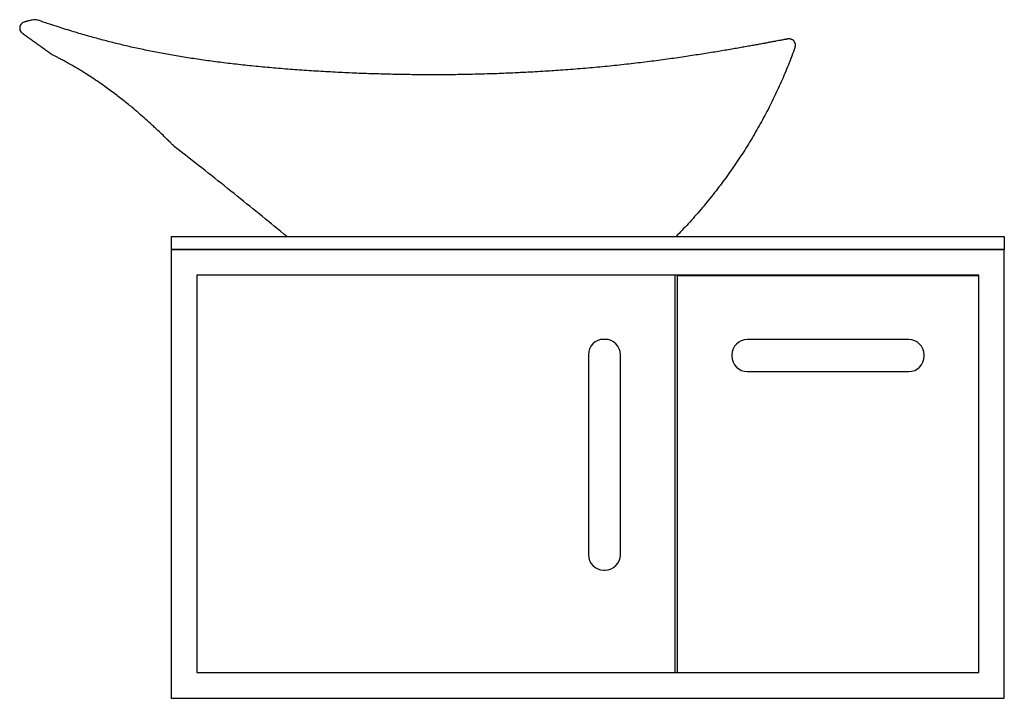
# Model space of a CAD drawing. Header units: millimetres. Extents: x 3651.786 to 3652.554, y 1962.525 to 1963.054.
import ezdxf

# ---------------------------------------------------------------- set-up
doc = ezdxf.new("R2010")
doc.units = ezdxf.units.MM
doc.layers.add('SANINDUSA', color=3, linetype='Continuous')

msp = doc.modelspace()

# ---------------------------------------------------------------- linework, layer by layer
at = {"layer": 'SANINDUSA'}
for p, q in [((3651.90418, 1962.88511), (3651.90418, 1962.87511)), ((3651.90418, 1962.88511), (3652.55418, 1962.88511)), ((3652.55418, 1962.88511), (3652.55418, 1962.87511)), ((3651.90418, 1962.87511), (3652.55418, 1962.87511)), ((3652.55418, 1962.87491), (3651.90418, 1962.87491)), ((3651.90418, 1962.87491), (3651.90418, 1962.52491)), ((3652.55418, 1962.52491), (3652.55418, 1962.87491)), ((3651.92418, 1962.85491), (3651.92418, 1962.54491)), ((3652.53418, 1962.85491), (3651.92418, 1962.85491)), ((3652.29718, 1962.85471), (3652.29718, 1962.54511)), ((3652.29915, 1962.54496), (3652.29915, 1962.85456)), ((3652.29935, 1962.85476), (3652.53395, 1962.85476)), ((3652.53415, 1962.85456), (3652.53415, 1962.54496)), ((3652.53418, 1962.54491), (3652.53418, 1962.85491)), ((3652.24268, 1962.80491), (3652.24168, 1962.80491)), ((3652.47965, 1962.80476), (3652.35365, 1962.80476)), ((3652.22968, 1962.79291), (3652.22968, 1962.63691)), ((3652.25468, 1962.63691), (3652.25468, 1962.79291)), ((3652.34165, 1962.79276), (3652.34165, 1962.79176)), ((3652.49165, 1962.79176), (3652.49165, 1962.79276)), ((3652.35365, 1962.77976), (3652.47965, 1962.77976)), ((3652.24168, 1962.62491), (3652.24268, 1962.62491)), ((3651.92418, 1962.54491), (3652.53418, 1962.54491)), ((3651.90418, 1962.52491), (3652.55418, 1962.52491))]:
    msp.add_line(p, q, dxfattribs=at)
at = {"layer": 'SANINDUSA', "flags": 128}
for points in [[(3652.29915, 1962.54496), (3652.29915, 1962.54492), (3652.29915, 1962.54491)], [(3652.53414, 1962.54491), (3652.53414, 1962.54492), (3652.53415, 1962.54496)]]:
    msp.add_lwpolyline(points, dxfattribs=at)
at = {"layer": 'SANINDUSA'}
for centre, radius, start, end in [((3651.79826, 1963.04926), 0.005, 71.0391, 96.57485), ((3652.29698, 1962.85471), 0.0002, 0, 90), ((3652.29935, 1962.85456), 0.0002, 90, 180), ((3652.53395, 1962.85456), 0.0002, 0, 90), ((3652.24168, 1962.79291), 0.012, 90, 180), ((3652.24268, 1962.79291), 0.012, 0, 90), ((3652.35365, 1962.79276), 0.012, 90, 180), ((3652.47965, 1962.79276), 0.012, 0, 90), ((3652.35365, 1962.79176), 0.012, 180, 270), ((3652.47965, 1962.79176), 0.012, 270, 0), ((3652.24168, 1962.63691), 0.012, 180, 270), ((3652.24268, 1962.63691), 0.012, 270, 0), ((3652.29698, 1962.54511), 0.0002, 270, 0)]:
    msp.add_arc(centre, radius, start, end, dxfattribs=at)
for points, knots in [([(3651.79054, 1963.05265), (3651.79018, 1963.05262), (3651.78927, 1963.05241), (3651.78794, 1963.05171), (3651.78677, 1963.05046), (3651.78609, 1963.04889), (3651.78597, 1963.04718), (3651.78642, 1963.04553), (3651.78723, 1963.04433), (3651.7879, 1963.04379), (3651.78813, 1963.04361)], [0.159373, 0.159373, 0.159373, 0.159373, 0.2344888, 0.3517301, 0.4689633, 0.5861897, 0.7034117, 0.8206361, 0.9378659, 1, 1, 1, 1]), ([(3651.7976, 1963.05421), (3651.79747, 1963.0542), (3651.7972, 1963.05416), (3651.79621, 1963.05402), (3651.79487, 1963.0538), (3651.79328, 1963.05345), (3651.79217, 1963.05315), (3651.79139, 1963.05291), (3651.79093, 1963.05277), (3651.79071, 1963.0527), (3651.79054, 1963.05266), (3651.79055, 1963.05266), (3651.79054, 1963.05265)], [0, 0, 0, 0, 0.0342342, 0.0694637, 0.2306763, 0.3949408, 0.5651052, 0.6595957, 0.7530384, 0.8442977, 0.9777695, 0.9912923, 0.9912923, 0.9912923, 0.9912923]), ([(3652.18376, 1963.01334), (3652.18003, 1963.01313), (3652.17151, 1963.01265), (3652.15794, 1963.01212), (3652.14308, 1963.01166), (3652.12797, 1963.01137), (3652.11289, 1963.01125), (3652.09782, 1963.01128), (3652.08277, 1963.01147), (3652.06776, 1963.01182), (3652.05277, 1963.01232), (3652.03783, 1963.01296), (3652.02291, 1963.01375), (3652.00808, 1963.01468), (3651.99345, 1963.01575), (3651.97917, 1963.01697), (3651.96533, 1963.01831), (3651.95192, 1963.01979), (3651.93892, 1963.0214), (3651.92633, 1963.02314), (3651.91414, 1963.02502), (3651.90233, 1963.02702), (3651.89089, 1963.02916), (3651.87981, 1963.03143), (3651.86911, 1963.03382), (3651.85872, 1963.03634), (3651.84836, 1963.03904), (3651.83765, 1963.04201), (3651.82626, 1963.04537), (3651.81399, 1963.04925), (3651.80515, 1963.05215), (3651.8003, 1963.05385), (3651.79988, 1963.054)], [0, 0, 0, 0, 0.027549, 0.062822, 0.099982, 0.137134, 0.174288, 0.211451, 0.248627, 0.285826, 0.323053, 0.360317, 0.397623, 0.435013, 0.472188, 0.508441, 0.543795, 0.578291, 0.61197, 0.644874, 0.677042, 0.708515, 0.739333, 0.769535, 0.799165, 0.828092, 0.85693, 0.887683, 0.920729, 0.95667, 0.996286, 1, 1, 1, 1]), ([(3652.3888, 1963.03856), (3652.3887, 1963.03863), (3652.38837, 1963.03884), (3652.38778, 1963.03907), (3652.38709, 1963.03924), (3652.38649, 1963.03931), (3652.38602, 1963.03931), (3652.38569, 1963.03928), (3652.38553, 1963.03926), (3652.38546, 1963.03925), (3652.3854, 1963.03924), (3652.38535, 1963.03923), (3652.38531, 1963.03922), (3652.38527, 1963.03922), (3652.38517, 1963.0392), (3652.38484, 1963.03914), (3652.38415, 1963.03901), (3652.38313, 1963.03882), (3652.38181, 1963.03857), (3652.38018, 1963.03827), (3652.37824, 1963.03791), (3652.37599, 1963.03749), (3652.37345, 1963.03702), (3652.37063, 1963.0365), (3652.36751, 1963.03592), (3652.3641, 1963.03529), (3652.3604, 1963.03461), (3652.35642, 1963.03388), (3652.35217, 1963.03312), (3652.34765, 1963.03232), (3652.34287, 1963.03148), (3652.33784, 1963.03062), (3652.33256, 1963.02973), (3652.32704, 1963.02882), (3652.32129, 1963.0279), (3652.31533, 1963.02696), (3652.30915, 1963.02601), (3652.30279, 1963.02506), (3652.29623, 1963.02411), (3652.28951, 1963.02317), (3652.28264, 1963.02225), (3652.27564, 1963.02135), (3652.2685, 1963.02048), (3652.26123, 1963.01964), (3652.25385, 1963.01883), (3652.24636, 1963.01806), (3652.23877, 1963.01732), (3652.23111, 1963.01663), (3652.22339, 1963.01598), (3652.21564, 1963.01537), (3652.20822, 1963.01482), (3652.20104, 1963.01433), (3652.19387, 1963.01388), (3652.18807, 1963.01353), (3652.18463, 1963.01335), (3652.18376, 1963.01334)], [0, 0, 0, 0, 0.001138, 0.003657, 0.005884, 0.007784, 0.009302, 0.010331, 0.010796, 0.011145, 0.011578, 0.012347, 0.014281, 0.018418, 0.030022, 0.053316, 0.077891, 0.102247, 0.126611, 0.151031, 0.17556, 0.200239, 0.225058, 0.249329, 0.274172, 0.299038, 0.323943, 0.348895, 0.373898, 0.398951, 0.424052, 0.449197, 0.474378, 0.499589, 0.524822, 0.550069, 0.57532, 0.600566, 0.625792, 0.651005, 0.676111, 0.701147, 0.726127, 0.751065, 0.775976, 0.800875, 0.825778, 0.850643, 0.875301, 0.900019, 0.924586, 0.945623, 0.967751, 0.991894, 1, 1, 1, 1]), ([(3652.39091, 1963.0326), (3652.39105, 1963.03315), (3652.39133, 1963.03424), (3652.39103, 1963.03596), (3652.3902, 1963.03741), (3652.38939, 1963.03832), (3652.38883, 1963.03855), (3652.3888, 1963.03856)], [0, 0, 0, 0, 0.246062, 0.492123, 0.738185, 0.984246, 1, 1, 1, 1]), ([(3652.39091, 1963.0326), (3652.38922, 1963.02807), (3652.38583, 1963.01901), (3652.38013, 1963.00563), (3652.37399, 1962.99243), (3652.36735, 1962.97942), (3652.36025, 1962.96663), (3652.35266, 1962.95407), (3652.34462, 1962.94176), (3652.33609, 1962.92967), (3652.32707, 1962.91783), (3652.31755, 1962.90625), (3652.30792, 1962.8953), (3652.30126, 1962.8884), (3652.29808, 1962.88511)], [0, 0, 0, 0, 0.0826201, 0.1652402, 0.2482778, 0.3313154, 0.4147242, 0.4981329, 0.5819713, 0.6658096, 0.7509851, 0.8361606, 0.9217938, 1, 1, 1, 1]), ([(3651.9065, 1962.9554), (3651.90649, 1962.95541), (3651.90646, 1962.95548), (3651.90602, 1962.95596), (3651.90467, 1962.95735), (3651.90257, 1962.95947), (3651.8997, 1962.9623), (3651.8961, 1962.96578), (3651.89245, 1962.96922), (3651.88858, 1962.97281), (3651.88453, 1962.97647), (3651.87936, 1962.98102), (3651.87438, 1962.98524), (3651.86986, 1962.98895), (3651.86599, 1962.99205), (3651.86194, 1962.9952), (3651.85776, 1962.99835), (3651.8535, 1963.00146), (3651.84884, 1963.00475), (3651.84391, 1963.0081), (3651.83916, 1963.0112), (3651.83504, 1963.01378), (3651.83149, 1963.01594), (3651.82776, 1963.01814), (3651.82406, 1963.02025), (3651.82058, 1963.02217), (3651.81757, 1963.02377), (3651.81508, 1963.02506), (3651.81316, 1963.02602), (3651.81193, 1963.02662), (3651.81142, 1963.02684), (3651.81137, 1963.02685), (3651.81135, 1963.02685)], [0, 0, 0, 0, 0.0077854, 0.0520199, 0.0963926, 0.1406392, 0.1858477, 0.2311847, 0.2763835, 0.3006138, 0.3396908, 0.3788736, 0.4178603, 0.4411865, 0.4645641, 0.4878618, 0.5113856, 0.5350038, 0.5585096, 0.58894, 0.6193903, 0.6448475, 0.670402, 0.6959, 0.7334249, 0.7710934, 0.8086927, 0.8520685, 0.8955935, 0.9391555, 0.9825818, 1, 1, 1, 1]), ([(3651.99451, 1962.88511), (3651.98162, 1962.89563), (3651.95545, 1962.91701), (3651.92598, 1962.94028), (3651.90947, 1962.9531), (3651.9065, 1962.9554)], [0, 0, 0, 0, 0.443277, 0.8999379, 1, 1, 1, 1])]:
    msp.add_open_spline(points, degree=3, knots=knots, dxfattribs=at)
msp.add_open_spline([(3651.81135, 1963.02685), (3651.78813, 1963.04361)], degree=1, dxfattribs=at)

doc.saveas('drawing.dxf')
